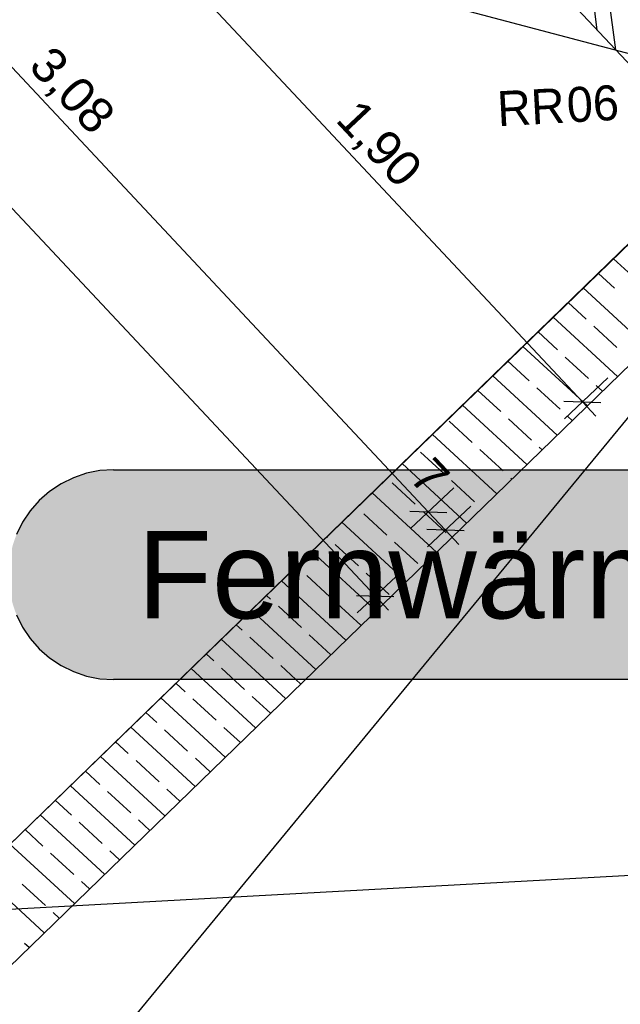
# Model space of a CAD drawing. Extents: x 199 to 1388, y 138 to 979.
# Tile 6 of 155: x 410 to 444, y 309 to 366. Entities that reach past the tile are written whole.
import ezdxf
from ezdxf.lldxf.tags import DXFTag

# ---------------------------------------------------------------- set-up
doc = ezdxf.new("R2010")
doc.units = 0
for name, color, linetype, lineweight, true_color in [('01AFU Allgemein Bemaßung-A07ET47HDI', 7, 'Continuous', 25, 0x848484), ('20 Außenwände-A07ET47EDI', 7, 'Continuous', 25, 0x848484), ('20 Fallrohre - Beschriftung-A07ET47PDI', 7, 'Continuous', 25, 0x848484), ('60 Stützwand - Stützwände', 7, 'Continuous', 25, 0x848484), ('A-0', 7, 'Continuous', 25, 0x848484), ('UPO_Loop2', 140, 'Continuous', 30, 0x00bfff)]:
    doc.layers.add(name, color=color, linetype=linetype, lineweight=lineweight, true_color=true_color)
doc.layers.add('02 Raster Gebäude-A07ET47NDI', color=7, linetype='Continuous', lineweight=25)
doc.layers.add('H_Text', color=7, linetype='Continuous', lineweight=25)
doc.styles.get("Standard").update_dxf_attribs({"font": 'arial.ttf'})
tags = doc.linetypes.add('Raster-A07ET47ODI', pattern=[0.2, 0.1, -0.05, 0, -0.05]).pattern_tags.tags
tags[10:11] = [DXFTag(74, 4), DXFTag(75, 0), DXFTag(340, '0'), DXFTag(46, 1.0), DXFTag(50, 0.0), DXFTag(44, 0.0), DXFTag(45, 0.0)]
tags[8:9] = [DXFTag(74, 4), DXFTag(75, 0), DXFTag(340, '0'), DXFTag(46, 1.0), DXFTag(50, 0.0), DXFTag(44, 0.0), DXFTag(45, 0.0)]
tags[6:7] = [DXFTag(74, 4), DXFTag(75, 0), DXFTag(340, '0'), DXFTag(46, 1.0), DXFTag(50, 0.0), DXFTag(44, 0.0), DXFTag(45, 0.0)]
tags[4:5] = [DXFTag(74, 4), DXFTag(75, 0), DXFTag(340, '0'), DXFTag(46, 1.0), DXFTag(50, 0.0), DXFTag(44, 0.0), DXFTag(45, 0.0)]
tags = doc.linetypes.add('Öffnungslinie Tür Fenster-A07ET47JDI', pattern=[0.115, 0.075, -0.04]).pattern_tags.tags
tags[6:7] = [DXFTag(74, 4), DXFTag(75, 0), DXFTag(340, '0'), DXFTag(46, 1.0), DXFTag(50, 0.0), DXFTag(44, 0.0), DXFTag(45, 0.0)]
tags[4:5] = [DXFTag(74, 4), DXFTag(75, 0), DXFTag(340, '0'), DXFTag(46, 1.0), DXFTag(50, 0.0), DXFTag(44, 0.0), DXFTag(45, 0.0)]

# ---------------------------------------------------------------- blocks, each defined once
blk = doc.blocks.new('Referenz-A07ET47ZDI', base_point=(226.995, 158.1))
at = {"layer": '01AFU Allgemein Bemaßung-A07ET47HDI'}
for p, q in [((273.838, 499.914), (430.432, 332.745)), ((391.331, 382.54), (433.469, 337.555)), ((442.281, 343.844), (416.306, 371.573)), ((443.74, 345.212), (441.254, 342.883)), ((441.22, 343.879), (443.341, 343.81)), ((443.05, 343.023), (442.281, 343.844)), ((432.443, 336.594), (434.929, 338.923)), ((433.423, 335.548), (435.909, 337.876)), ((432.409, 337.59), (434.53, 337.521)), ((433.469, 337.555), (434.45, 336.509)), ((435.51, 336.474), (433.39, 336.544)), ((434.45, 336.509), (435.219, 335.688)), ((429.406, 331.784), (431.892, 334.113)), ((429.372, 332.78), (431.492, 332.711)), ((430.432, 332.745), (431.201, 331.924))]:
    blk.add_line(p, q, dxfattribs=at)
at = {"layer": '02 Raster Gebäude-A07ET47NDI', "linetype": 'Raster-A07ET47ODI', "ltscale": 56.250004}
for p, q in [((322.804, 396.183), (768.12, 277.957)), ((1013.211, 347.869), (329.65, 310.451))]:
    blk.add_line(p, q, dxfattribs=at)
at = {"layer": '20 Außenwände-A07ET47EDI'}
for p, q in [((427.365, 381.932), (454.398, 353.073)), ((443.132, 365.1), (442.652, 368.83)), ((444.183, 363.977), (443.704, 367.707))]:
    blk.add_line(p, q, dxfattribs=at)
at = {"layer": '60 Stützwand - Stützwände'}
for p, q in [((453.798, 361.483), (317.243, 228.974)), ((377.562, 287.509), (453.795, 361.486)), ((320.725, 225.386), (457.28, 357.895)), ((457.28, 357.895), (381.045, 283.919)), ((447.736, 348.634), (444.054, 352.029)), ((444.114, 350.341), (443.192, 351.192)), ((446.011, 346.96), (442.329, 350.355)), ((442.487, 348.577), (441.467, 349.518)), ((444.286, 345.286), (440.604, 348.681)), ((444.252, 346.95), (442.928, 348.17)), ((440.86, 346.812), (439.742, 347.844)), ((442.561, 343.612), (438.879, 347.007)), ((442.625, 345.185), (441.301, 346.406)), ((439.233, 345.048), (438.017, 346.17)), ((440.836, 341.938), (437.154, 345.333)), ((440.998, 343.421), (439.674, 344.641)), ((443.423, 344.449), (443.066, 344.779)), ((437.606, 343.284), (436.292, 344.496)), ((439.111, 340.264), (435.429, 343.659)), ((439.371, 341.657), (438.048, 342.877)), ((441.698, 342.775), (441.439, 343.014)), ((435.98, 341.519), (434.656, 342.739)), ((437.386, 338.59), (433.704, 341.985)), ((439.973, 341.101), (439.812, 341.25)), ((434.353, 339.755), (433.029, 340.975)), ((437.744, 339.892), (436.421, 341.112)), ((435.661, 336.916), (431.979, 340.311)), ((432.726, 337.99), (431.402, 339.211)), ((436.117, 338.128), (434.794, 339.348)), ((438.248, 339.427), (438.185, 339.485)), ((433.936, 335.242), (430.254, 338.637)), ((431.099, 336.226), (429.775, 337.446)), ((434.49, 336.363), (433.167, 337.584)), ((432.211, 333.568), (428.529, 336.963)), ((427.707, 336.088), (427.667, 336.126)), ((429.472, 334.462), (428.149, 335.682)), ((432.863, 334.599), (431.54, 335.819)), ((430.486, 331.895), (426.804, 335.289)), ((426.08, 334.324), (425.942, 334.452)), ((427.845, 332.697), (426.522, 333.917)), ((431.236, 332.835), (429.913, 334.055)), ((428.761, 330.221), (425.079, 333.615)), ((424.454, 332.56), (424.216, 332.778)), ((429.609, 331.07), (428.286, 332.29)), ((427.035, 328.547), (423.354, 331.941)), ((426.218, 330.933), (424.895, 332.153)), ((422.827, 330.795), (422.491, 331.104)), ((427.898, 329.384), (426.659, 330.526)), ((425.31, 326.873), (421.629, 330.267)), ((424.591, 329.168), (423.268, 330.389)), ((421.2, 329.031), (420.766, 329.43)), ((423.585, 325.199), (419.904, 328.593)), ((422.964, 327.404), (421.641, 328.624)), ((426.173, 327.71), (425.032, 328.762)), ((419.573, 327.267), (419.041, 327.757)), ((421.86, 323.525), (418.179, 326.92)), ((421.337, 325.64), (420.014, 326.86)), ((424.448, 326.036), (423.405, 326.997)), ((417.946, 325.502), (417.316, 326.083)), ((420.135, 321.851), (416.454, 325.246)), ((419.71, 323.875), (418.387, 325.095)), ((422.723, 324.362), (421.778, 325.233)), ((416.319, 323.738), (415.591, 324.409)), ((418.41, 320.177), (414.729, 323.572)), ((418.083, 322.111), (416.76, 323.331)), ((420.998, 322.688), (420.151, 323.468)), ((414.692, 321.973), (413.866, 322.735)), ((416.685, 318.503), (413.004, 321.898)), ((416.456, 320.346), (415.133, 321.567)), ((419.273, 321.014), (418.524, 321.704)), ((413.065, 320.209), (412.141, 321.061)), ((414.96, 316.829), (411.279, 320.224)), ((414.829, 318.582), (413.506, 319.802)), ((417.548, 319.34), (416.897, 319.94)), ((411.438, 318.445), (410.416, 319.387)), ((413.235, 315.155), (409.554, 318.55)), ((415.823, 317.666), (415.271, 318.175)), ((413.203, 316.818), (411.879, 318.038)), ((411.51, 313.481), (407.829, 316.876)), ((414.098, 315.992), (413.644, 316.411)), ((411.576, 315.053), (410.252, 316.273)), ((412.373, 314.318), (412.017, 314.646)), ((410.648, 312.644), (410.39, 312.882))]:
    blk.add_line(p, q, dxfattribs=at)
at = {"layer": '60 Stützwand - Stützwände', "linetype": 'Öffnungslinie Tür Fenster-A07ET47JDI', "ltscale": 56.250004}
blk.add_line((456.865, 357.492), (350.877, 228.908), dxfattribs=at)
at = {"layer": 'A-0', "linetype": 'Continuous', "ltscale": 312.5}
for p, q in [((427.365, 381.932), (451.56, 356.103)), ((453.798, 361.483), (317.243, 228.974)), ((320.725, 225.386), (457.28, 357.895))]:
    blk.add_line(p, q, dxfattribs=at)
at = {"layer": '01AFU Allgemein Bemaßung-A07ET47HDI', "linetype": 'ByBlock', "ltscale": 40.625, "char_height": 2, "attachment_point": 1, "rotation": 313.1294}
for s, insert in [('{\\fArial;3,08}', (412.007, 364.344)), ('{\\fArial;1,90}', (429.563, 361.297)), ('{\\fArial;7}', (433.764, 340.822))]:
    blk.add_mtext(s, dxfattribs=dict(at, insert=insert))
at = {"layer": '20 Fallrohre - Beschriftung-A07ET47PDI', "char_height": 2, "attachment_point": 1, "rotation": 3.1332}
for s, insert in [('{\\fCentury Gothic;RR}', (437.353, 361.595)), ('{\\fCentury Gothic;06}', (441.332, 361.813))]:
    blk.add_mtext(s, dxfattribs=dict(at, insert=insert))

msp = doc.modelspace()

# ---------------------------------------------------------------- linework, layer by layer
at = {"layer": 'H_Text'}
for p, q in [((413.176, 339.507), (412.472, 339.16)), ((413.919, 339.76), (413.176, 339.507)), ((414.689, 339.913), (413.919, 339.76)), ((415.472, 339.964), (414.689, 339.913)), ((415.472, 339.964), (502.552, 339.964)), ((412.472, 339.16), (411.819, 338.724)), ((411.819, 338.724), (411.229, 338.207)), ((411.229, 338.207), (410.712, 337.617)), ((410.712, 337.617), (410.276, 336.964)), ((410.276, 336.964), (409.929, 336.26)), ((409.929, 331.668), (410.276, 330.964)), ((410.276, 330.964), (410.712, 330.312)), ((410.712, 330.312), (411.229, 329.722)), ((411.229, 329.722), (411.819, 329.204)), ((411.819, 329.204), (412.472, 328.768)), ((412.472, 328.768), (413.176, 328.421)), ((413.176, 328.421), (413.919, 328.169)), ((413.919, 328.169), (414.689, 328.016)), ((414.689, 328.016), (415.472, 327.964)), ((502.552, 327.964), (415.472, 327.964))]:
    msp.add_line(p, q, dxfattribs=at)
at = {"layer": 'H_Text', "color": 7, "true_color": 0xffffff}
for points in [[(413.096, 339.473), (504.929, 339.473), (413.42, 339.602)], [(413.42, 339.602), (504.604, 339.602), (413.751, 339.712)], [(504.929, 339.473), (413.42, 339.602), (504.604, 339.602)], [(413.751, 339.712), (504.273, 339.712), (414.088, 339.802)], [(504.604, 339.602), (413.751, 339.712), (504.273, 339.712)], [(414.088, 339.802), (503.936, 339.802), (414.43, 339.873)], [(504.273, 339.712), (414.088, 339.802), (503.936, 339.802)], [(414.43, 339.873), (503.594, 339.873), (414.776, 339.924)], [(503.936, 339.802), (414.43, 339.873), (503.594, 339.873)], [(414.776, 339.924), (503.249, 339.924), (415.123, 339.954)], [(503.594, 339.873), (414.776, 339.924), (503.249, 339.924)], [(415.123, 339.954), (502.901, 339.954), (415.472, 339.964)], [(503.249, 339.924), (415.123, 339.954), (502.901, 339.954)], [(502.901, 339.954), (415.472, 339.964), (502.552, 339.964)], [(411.889, 338.777), (506.135, 338.777), (412.175, 338.977)], [(412.175, 338.977), (505.849, 338.977), (412.472, 339.16)], [(506.135, 338.777), (412.175, 338.977), (505.849, 338.977)], [(412.472, 339.16), (505.552, 339.16), (412.779, 339.326)], [(505.849, 338.977), (412.472, 339.16), (505.552, 339.16)], [(412.779, 339.326), (505.245, 339.326), (413.096, 339.473)], [(505.552, 339.16), (412.779, 339.326), (505.245, 339.326)], [(505.245, 339.326), (413.096, 339.473), (504.929, 339.473)], [(411.355, 338.328), (506.67, 338.328), (411.615, 338.56)], [(411.615, 338.56), (506.409, 338.56), (411.889, 338.777)], [(506.67, 338.328), (411.615, 338.56), (506.409, 338.56)], [(506.409, 338.56), (411.889, 338.777), (506.135, 338.777)], [(410.659, 337.547), (507.365, 337.547), (410.876, 337.821)], [(410.876, 337.821), (507.148, 337.821), (411.108, 338.082)], [(507.365, 337.547), (410.876, 337.821), (507.148, 337.821)], [(411.108, 338.082), (506.916, 338.082), (411.355, 338.328)], [(507.148, 337.821), (411.108, 338.082), (506.916, 338.082)], [(506.916, 338.082), (411.355, 338.328), (506.67, 338.328)], [(410.276, 336.964), (507.748, 336.964), (410.459, 337.261)], [(410.459, 337.261), (507.565, 337.261), (410.659, 337.547)], [(507.748, 336.964), (410.459, 337.261), (507.565, 337.261)], [(507.565, 337.261), (410.659, 337.547), (507.365, 337.547)], [(410.11, 336.657), (507.914, 336.657), (410.276, 336.964)], [(507.914, 336.657), (410.276, 336.964), (507.748, 336.964)], [(410.276, 336.964), (507.748, 336.964), (410.276, 336.964)], [(507.748, 336.964), (410.276, 336.964), (507.748, 336.964)], [(409.834, 336.016), (508.19, 336.016), (409.963, 336.341)], [(409.963, 336.341), (508.061, 336.341), (410.11, 336.657)], [(508.19, 336.016), (409.963, 336.341), (508.061, 336.341)], [(508.061, 336.341), (410.11, 336.657), (507.914, 336.657)], [(410.11, 336.657), (507.914, 336.657), (410.11, 336.657)], [(507.914, 336.657), (410.11, 336.657), (507.914, 336.657)], [(409.634, 335.348), (508.39, 335.348), (409.724, 335.685)], [(409.724, 335.685), (508.3, 335.685), (409.834, 336.016)], [(508.39, 335.348), (409.724, 335.685), (508.3, 335.685)], [(508.3, 335.685), (409.834, 336.016), (508.19, 336.016)], [(409.834, 336.016), (508.19, 336.016), (409.834, 336.016)], [(508.19, 336.016), (409.834, 336.016), (508.19, 336.016)], [(409.513, 334.661), (508.512, 334.661), (409.563, 335.006)], [(409.563, 335.006), (508.461, 335.006), (409.634, 335.348)], [(508.512, 334.661), (409.563, 335.006), (508.461, 335.006)], [(508.461, 335.006), (409.634, 335.348), (508.39, 335.348)], [(409.634, 335.348), (508.39, 335.348), (409.634, 335.348)], [(508.39, 335.348), (409.634, 335.348), (508.39, 335.348)], [(409.482, 334.313), (508.542, 334.313), (409.513, 334.661)], [(508.542, 334.313), (409.513, 334.661), (508.512, 334.661)], [(409.472, 333.964), (508.552, 333.964), (409.482, 334.313)], [(409.482, 333.615), (508.542, 333.615), (409.472, 333.964)], [(508.542, 333.615), (409.472, 333.964), (508.552, 333.964)], [(508.552, 333.964), (409.482, 334.313), (508.542, 334.313)], [(409.513, 333.268), (508.512, 333.268), (409.482, 333.615)], [(508.512, 333.268), (409.482, 333.615), (508.542, 333.615)], [(409.482, 333.615), (508.542, 333.615), (409.482, 333.615)], [(508.542, 333.615), (409.482, 333.615), (508.542, 333.615)], [(409.563, 332.922), (508.461, 332.922), (409.513, 333.268)], [(508.461, 332.922), (409.513, 333.268), (508.512, 333.268)], [(409.513, 333.268), (508.512, 333.268), (409.513, 333.268)], [(508.512, 333.268), (409.513, 333.268), (508.512, 333.268)], [(409.634, 332.58), (508.39, 332.58), (409.563, 332.922)], [(508.39, 332.58), (409.563, 332.922), (508.461, 332.922)], [(409.563, 332.922), (508.461, 332.922), (409.563, 332.922)], [(508.461, 332.922), (409.563, 332.922), (508.461, 332.922)], [(409.724, 332.243), (508.3, 332.243), (409.634, 332.58)], [(508.3, 332.243), (409.634, 332.58), (508.39, 332.58)], [(409.634, 332.58), (508.39, 332.58), (409.634, 332.58)], [(508.39, 332.58), (409.634, 332.58), (508.39, 332.58)], [(409.834, 331.912), (508.19, 331.912), (409.724, 332.243)], [(508.19, 331.912), (409.724, 332.243), (508.3, 332.243)], [(409.724, 332.243), (508.3, 332.243), (409.724, 332.243)], [(508.3, 332.243), (409.724, 332.243), (508.3, 332.243)], [(409.963, 331.588), (508.061, 331.588), (409.834, 331.912)], [(508.061, 331.588), (409.834, 331.912), (508.19, 331.912)], [(410.11, 331.271), (507.914, 331.271), (409.963, 331.588)], [(507.914, 331.271), (409.963, 331.588), (508.061, 331.588)], [(410.276, 330.964), (507.748, 330.964), (410.11, 331.271)], [(507.748, 330.964), (410.11, 331.271), (507.914, 331.271)], [(410.459, 330.667), (507.565, 330.667), (410.276, 330.964)], [(507.565, 330.667), (410.276, 330.964), (507.748, 330.964)], [(410.659, 330.381), (507.365, 330.381), (410.459, 330.667)], [(507.365, 330.381), (410.459, 330.667), (507.565, 330.667)], [(410.876, 330.107), (507.148, 330.107), (410.659, 330.381)], [(507.148, 330.107), (410.659, 330.381), (507.365, 330.381)], [(411.108, 329.847), (506.916, 329.847), (410.876, 330.107)], [(506.916, 329.847), (410.876, 330.107), (507.148, 330.107)], [(410.876, 330.107), (507.148, 330.107), (410.876, 330.107)], [(507.148, 330.107), (410.876, 330.107), (507.148, 330.107)], [(411.355, 329.6), (506.67, 329.6), (411.108, 329.847)], [(506.67, 329.6), (411.108, 329.847), (506.916, 329.847)], [(411.615, 329.368), (506.409, 329.368), (411.355, 329.6)], [(506.409, 329.368), (411.355, 329.6), (506.67, 329.6)], [(411.889, 329.151), (506.135, 329.151), (411.615, 329.368)], [(506.135, 329.151), (411.615, 329.368), (506.409, 329.368)], [(411.615, 329.368), (506.409, 329.368), (411.615, 329.368)], [(506.409, 329.368), (411.615, 329.368), (506.409, 329.368)], [(412.175, 328.951), (505.849, 328.951), (411.889, 329.151)], [(505.849, 328.951), (411.889, 329.151), (506.135, 329.151)], [(412.472, 328.768), (505.552, 328.768), (412.175, 328.951)], [(505.552, 328.768), (412.175, 328.951), (505.849, 328.951)], [(412.779, 328.602), (505.245, 328.602), (412.472, 328.768)], [(505.245, 328.602), (412.472, 328.768), (505.552, 328.768)], [(413.096, 328.455), (504.929, 328.455), (412.779, 328.602)], [(504.929, 328.455), (412.779, 328.602), (505.245, 328.602)], [(413.42, 328.326), (504.604, 328.326), (413.096, 328.455)], [(504.604, 328.326), (413.096, 328.455), (504.929, 328.455)], [(413.751, 328.216), (504.273, 328.216), (413.42, 328.326)], [(504.273, 328.216), (413.42, 328.326), (504.604, 328.326)], [(414.088, 328.126), (503.936, 328.126), (413.751, 328.216)], [(503.936, 328.126), (413.751, 328.216), (504.273, 328.216)], [(414.43, 328.055), (503.594, 328.055), (414.088, 328.126)], [(503.594, 328.055), (414.088, 328.126), (503.936, 328.126)], [(414.776, 328.005), (503.249, 328.005), (414.43, 328.055)], [(503.249, 328.005), (414.43, 328.055), (503.594, 328.055)], [(415.123, 327.974), (502.901, 327.974), (414.776, 328.005)], [(502.901, 327.974), (414.776, 328.005), (503.249, 328.005)], [(415.472, 327.964), (502.552, 327.964), (415.123, 327.974)], [(502.552, 327.964), (415.123, 327.974), (502.901, 327.974)]]:
    msp.add_solid(points, dxfattribs=at)

# ---------------------------------------------------------------- block references
at = {"layer": 'UPO_Loop2', "color": 219, "lineweight": 80, "ltscale": 4000.00006, "true_color": 0x642165}
msp.add_blockref('Referenz-A07ET47ZDI', (226.995, 158.1), dxfattribs=at)

# ---------------------------------------------------------------- texts
at = {"layer": 'H_Text', "insert": (416.832, 336.464), "char_height": 5, "attachment_point": 1}
msp.add_mtext('{\\fArial;Fernwärmeübergabestation}', dxfattribs=at)

doc.saveas('drawing.dxf')
